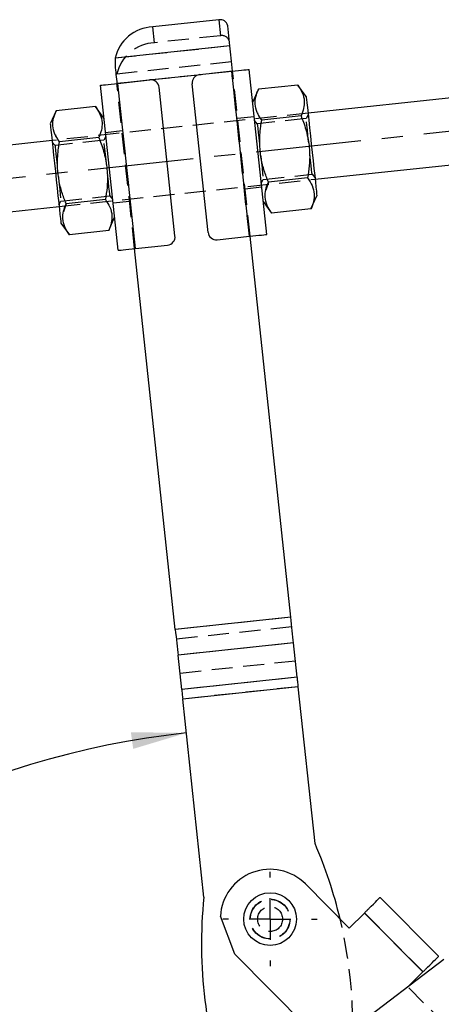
# Model space of a CAD drawing. Extents: x 31 to 371, y 23 to 290.
# Tile 15 of 26: x 302 to 327, y 67 to 126. Entities that reach past the tile are written whole.
import ezdxf

# ---------------------------------------------------------------- set-up
doc = ezdxf.new("R2010")
doc.units = 0
doc.linetypes.add('CENTERX2', pattern=[20.32, 12.7, -2.54, 2.54, -2.54])
doc.linetypes.add('HIDDEN', pattern=[1.905, 1.27, -0.635])
doc.layers.get('0').update_dxf_attribs({"linetype": 'CONTINUOUS'})
doc.styles.add('SLDTEXTSTYLE0', font='TXT', dxfattribs={"width": 0.75})
doc.dimstyles.new('SLDDIMSTYLE4', dxfattribs={"dimtxt": 3.5, "dimasz": 3.302, "dimexe": 0, "dimexo": 0.0625, "dimgap": 0.875, "dimtad": 1, "dimdec": 4, "dimlfac": 2, "dimzin": 12, "dimtxsty": 'SLDTEXTSTYLE0', "dimsah": 1, "dimcen": 0.09, "dimazin": 3, "dimtfac": 1, "dimtdec": 0, "dimtofl": 0, "dimtmove": 0, "dimatfit": 3, "dimtolj": 1, "dimtzin": 12})

# ---------------------------------------------------------------- blocks, each defined once
blk = doc.blocks.new('_D_8')
at = {"color": 218, "linetype": 'CONTINUOUS'}
blk.add_line((304.805, 32.26), (265.516, 32.26), dxfattribs=at)
blk.add_arc((317.448, 32.26), 50.933, 96.09523, 180, dxfattribs=at)
for points in [[(312.04, 82.905), (308.7, 82.951), (308.84, 81.945)], [(266.516, 32.26), (267.13, 35.544), (266.115, 35.576)]]:
    blk.add_solid(points, dxfattribs=at)
at = {"color": 218, "linetype": 'CONTINUOUS', "insert": (271.264, 63.332, 0.05), "char_height": 3.5, "attachment_point": 1, "rotation": 50.97517, "style": 'SLDTEXTSTYLE0'}
blk.add_mtext('84°', dxfattribs=at)
blk = doc.blocks.new('SW_CENTERMARKSYMBOL_3')
at = {"color": 0, "linetype": 'CONTINUOUS'}
for p, q in [((0, 2.5), (0, 2.8375)), ((0, 0), (0, 1.25)), ((-2.5, 0), (-2.8375, 0)), ((0, 0), (-1.25, 0)), ((0, 0), (0, -1.25)), ((0, 0), (1.25, 0)), ((2.5, 0), (2.8375, 0)), ((0, -2.5), (0, -2.8375))]:
    blk.add_line(p, q, dxfattribs=at)

msp = doc.modelspace()

# ---------------------------------------------------------------- linework, layer by layer
at = {"color": 7, "linetype": 'CONTINUOUS'}
for p, q in [((313.990673, 125.857083), (310.013286, 125.432363)), ((314.661778, 124.281375), (314.531337, 125.502912)), ((314.661778, 124.281375), (307.751636, 123.543477)), ((307.751636, 123.543477), (307.74774, 123.103684)), ((312.834765, 122.554941), (314.773741, 122.761993)), ((315.835553, 112.818523), (314.773741, 122.761993)), ((316.879617, 112.930013), (315.817805, 122.873483)), ((307.912748, 122.029347), (309.851724, 122.236399)), ((307.930496, 111.974387), (306.868684, 121.917857)), ((308.97456, 112.085877), (307.912748, 122.029347)), ((311.357619, 112.843191), (310.401988, 121.792315)), ((313.346313, 113.055555), (312.390682, 122.004679)), ((316.382395, 121.679461), (316.030167, 120.884789)), ((318.749705, 121.932252), (316.382395, 121.679461)), ((319.261794, 121.229878), (318.749705, 121.932252)), ((330.454942, 121.41945), (319.367976, 120.235531)), ((306.568957, 120.631537), (304.201647, 120.378738)), ((307.081046, 119.929163), (306.568957, 120.631537)), ((304.201647, 120.378738), (303.849419, 119.584074)), ((318.948942, 120.06647), (316.581633, 119.813679)), ((306.768194, 118.765755), (304.400885, 118.512957)), ((303.9556, 118.589727), (295.901392, 117.729655)), ((319.792701, 116.258143), (330.879668, 117.44207)), ((319.347416, 116.334913), (316.980107, 116.082115)), ((319.546653, 114.469132), (319.898881, 115.263796)), ((296.326116, 113.752267), (304.380325, 114.612339)), ((307.166668, 115.034191), (304.799359, 114.7814)), ((316.667254, 114.918707), (317.179345, 114.216333)), ((319.546653, 114.469132), (317.179345, 114.216333)), ((307.365905, 113.168409), (307.718134, 113.963081)), ((304.486506, 113.617992), (304.998596, 112.915618)), ((307.365905, 113.168409), (304.998596, 112.915618)), ((313.896577, 112.611471), (315.835553, 112.818523)), ((318.335906, 89.87456), (315.88527, 112.823835)), ((308.97456, 112.085877), (310.913536, 112.292929)), ((311.375478, 89.13129), (308.924843, 112.080569)), ((318.335906, 89.87456), (311.375478, 89.13129)), ((318.500907, 88.329381), (311.54048, 87.586114)), ((318.720919, 86.26906), (318.500907, 88.329381)), ((311.760491, 85.52579), (311.54048, 87.586114)), ((318.720919, 86.26906), (311.760491, 85.52579)), ((318.782602, 85.691424), (311.822174, 84.948154)), ((319.791677, 76.241817), (318.782602, 85.691424)), ((313.096726, 73.012466), (311.822174, 84.948154)), ((321.855964, 71.153823), (319.210209, 73.811356)), ((323.70738, 72.997034), (327.235054, 69.453659)), ((314.958158, 69.578147), (314.088806, 71.861209)), ((321.855964, 71.153823), (322.76484, 72.058672)), ((322.76484, 72.058672), (326.292515, 68.515297)), ((314.958158, 69.578147), (320.566481, 63.944862)), ((327.556681, 69.2646), (320.782423, 64.1092)), ((325.385373, 67.612175), (326.292515, 68.515297))]:
    msp.add_line(p, q, dxfattribs=at)
at = {"color": 7, "linetype": 'HIDDEN'}
for p, q in [((313.990673, 125.857083), (314.092687, 124.901777)), ((310.115299, 124.477049), (310.013286, 125.432363)), ((314.092687, 124.901777), (310.115299, 124.477049)), ((314.661778, 124.281375), (307.751636, 123.543477)), ((314.763791, 123.326069), (307.853649, 122.588171)), ((315.835553, 112.818523), (314.773741, 122.761993)), ((315.88527, 112.823835), (314.823458, 122.767305)), ((314.824694, 122.755734), (307.864266, 122.012464)), ((309.959593, 122.236213), (307.864266, 122.012464)), ((314.824694, 122.755734), (312.729366, 122.531986)), ((308.924843, 112.080569), (307.863031, 122.024035)), ((308.97456, 112.085877), (307.912748, 122.029347)), ((319.367976, 120.235531), (303.9556, 118.589727)), ((316.123076, 120.01474), (315.128729, 119.908555)), ((319.256487, 119.909352), (316.3142, 119.595161)), ((319.379094, 120.131409), (319.256487, 119.909352)), ((316.3142, 119.595161), (316.147467, 119.78632)), ((307.198346, 118.830687), (307.075739, 118.608629)), ((308.168302, 119.165285), (307.173955, 119.059106)), ((304.133452, 118.294438), (303.966719, 118.485598)), ((307.075739, 118.608629), (304.133452, 118.294438)), ((304.380325, 114.612339), (319.792701, 116.258143)), ((316.549955, 116.017183), (316.672562, 116.239241)), ((316.672562, 116.239241), (319.614848, 116.553432)), ((319.614848, 116.553432), (319.781581, 116.362272)), ((315.579999, 115.682585), (316.574346, 115.788764)), ((316.980107, 116.082115), (316.822512, 115.599526)), ((304.491813, 114.938518), (307.434101, 115.252709)), ((307.434101, 115.252709), (307.600833, 115.06155)), ((304.369206, 114.716461), (304.491813, 114.938518)), ((304.799359, 114.7814), (304.641764, 114.298804)), ((307.625225, 114.83313), (308.619572, 114.939315)), ((318.335906, 89.87456), (311.375478, 89.13129)), ((318.397589, 89.296924), (311.437161, 88.553654)), ((318.500907, 88.329381), (311.54048, 87.586114)), ((318.6176, 87.2366), (311.657173, 86.493334)), ((318.720919, 86.26906), (311.760491, 85.52579)), ((318.782602, 85.691424), (311.822174, 84.948154)), ((322.76484, 72.058672), (326.292515, 68.515297)), ((322.768385, 72.0622), (326.29606, 68.518825)), ((325.383639, 67.610448), (325.385373, 67.612175)), ((327.676628, 65.307254), (325.383639, 67.610448))]:
    msp.add_line(p, q, dxfattribs=at)
at = {"color": 8, "linetype": 'CONTINUOUS'}
msp.add_line((312.729366, 122.531986), (309.959593, 122.236213), dxfattribs=at)
at = {"color": 218, "linetype": 'CENTERX2', "ltscale": 0.5}
msp.add_line((332.655999, 119.643122), (294.12506, 115.5286), dxfattribs=at)
at = {"color": 7, "linetype": 'CONTINUOUS', "flags": 128}
for points in [[(314.824694, 122.755734), (314.803027, 122.958636), (314.781485, 123.160361), (314.760196, 123.359731), (314.739282, 123.555577), (314.718867, 123.746758), (314.699069, 123.932166), (314.680002, 124.110719), (314.661778, 124.281375)], [(307.74774, 123.103684), (307.761585, 122.974044), (307.775715, 122.841714), (307.790092, 122.707075), (307.804677, 122.570491), (307.819428, 122.432357), (307.834305, 122.293046), (307.849264, 122.152953), (307.864266, 122.012464)], [(314.773741, 122.761993), (314.977428, 122.783741), (315.173287, 122.804662), (315.353792, 122.823937), (315.512005, 122.840827), (315.641849, 122.854693), (315.738331, 122.864997), (315.797744, 122.871345), (315.817805, 122.873483)], [(306.868684, 121.917857), (306.888745, 121.919995), (306.948159, 121.926343), (307.04464, 121.93664), (307.174483, 121.950505), (307.332697, 121.967403), (307.513202, 121.986678), (307.709061, 122.007592), (307.912748, 122.029347)], [(319.261794, 121.229878), (319.266376, 121.18697), (319.27999, 121.059483), (319.302245, 120.851075), (319.3325, 120.567752), (319.369884, 120.217657), (319.413323, 119.81087), (319.461567, 119.359082), (319.513228, 118.875301), (319.566818, 118.373444), (319.620799, 117.867937), (319.673615, 117.373338), (319.723748, 116.903862), (319.769755, 116.473025), (319.810312, 116.093217), (319.844255, 115.77536), (319.870604, 115.528612), (319.888603, 115.36005), (319.897734, 115.274547), (319.898881, 115.263796)], [(303.849419, 119.584074), (303.854001, 119.541159), (303.867615, 119.413672), (303.88987, 119.205265), (303.920124, 118.921941), (303.957509, 118.571853), (304.000948, 118.165059), (304.049192, 117.713278), (304.100852, 117.229497), (304.154443, 116.727634), (304.208424, 116.222134), (304.26124, 115.727527), (304.311372, 115.258051), (304.357379, 114.827214), (304.397937, 114.447406), (304.431879, 114.129556), (304.458229, 113.882801), (304.476228, 113.714246), (304.485359, 113.628736), (304.486506, 113.617992)], [(315.835553, 112.818523), (316.03924, 112.840278), (316.235099, 112.861192), (316.415604, 112.880467), (316.573817, 112.897365), (316.703661, 112.91123), (316.800143, 112.921527), (316.859556, 112.927875), (316.879617, 112.930013)], [(307.930496, 111.974387), (307.950557, 111.976529), (308.009971, 111.982873), (308.106452, 111.993173), (308.236295, 112.007039), (308.394509, 112.023937), (308.575014, 112.043211), (308.770873, 112.064125), (308.97456, 112.085877)], [(318.500907, 88.329381), (318.482517, 88.501601), (318.463246, 88.682061), (318.443213, 88.869674), (318.422534, 89.063319), (318.401336, 89.261832), (318.379745, 89.464018), (318.357892, 89.668671), (318.335906, 89.87456)], [(311.375478, 89.13129), (311.397464, 88.925405), (311.419318, 88.720752), (311.440908, 88.518562), (311.462107, 88.320052), (311.482785, 88.126408), (311.502819, 87.938791), (311.52209, 87.758334), (311.54048, 87.586114)], [(318.782602, 85.691424), (318.774383, 85.768392), (318.766213, 85.844895), (318.758141, 85.920481), (318.750218, 85.994693), (318.742487, 86.067082), (318.734998, 86.137219), (318.727793, 86.20468), (318.720919, 86.26906)], [(311.760491, 85.52579), (311.767366, 85.46141), (311.77457, 85.393949), (311.782059, 85.323813), (311.789789, 85.251423), (311.797714, 85.177211), (311.805786, 85.101629), (311.813955, 85.025123), (311.822174, 84.948154)], [(323.039452, 72.332068), (323.179081, 72.471077), (323.308207, 72.599631), (323.423557, 72.71447), (323.522208, 72.812684), (323.601658, 72.891781), (323.65989, 72.949756), (323.695431, 72.985139), (323.70738, 72.997034)], [(323.039452, 72.332068), (323.005952, 72.298715), (322.972123, 72.265037), (322.93801, 72.231075), (322.903661, 72.196877), (322.869122, 72.162492), (322.834442, 72.127964), (322.799664, 72.093342), (322.76484, 72.058672)], [(326.567127, 68.788692), (326.706756, 68.927702), (326.835882, 69.056256), (326.951232, 69.171095), (327.049883, 69.269309), (327.129331, 69.348404), (327.187564, 69.406379), (327.223106, 69.441764), (327.235054, 69.453659)], [(326.292515, 68.515297), (326.327339, 68.549967), (326.362116, 68.584589), (326.396797, 68.619115), (326.431336, 68.653502), (326.465685, 68.687698), (326.499798, 68.72166), (326.533627, 68.75534), (326.567127, 68.788692)]]:
    msp.add_lwpolyline(points, dxfattribs=at)
at = {"color": 7, "linetype": 'HIDDEN', "flags": 128}
for points in [[(319.614848, 116.553432), (319.613638, 116.564779), (319.604043, 116.654625), (319.585372, 116.829476), (319.55863, 117.079904), (319.525259, 117.392412), (319.487058, 117.750144), (319.446087, 118.133826), (319.404554, 118.522769), (319.364699, 118.895998), (319.328669, 119.233398), (319.298408, 119.516781), (319.275546, 119.730873), (319.261317, 119.864119), (319.256487, 119.909352), (319.256487, 119.909352)], [(316.3142, 119.595161), (316.315412, 119.583814), (316.325006, 119.493967), (316.343677, 119.319117), (316.370419, 119.068688), (316.403791, 118.756181), (316.441992, 118.398441), (316.482962, 118.014766), (316.524496, 117.625823), (316.564351, 117.252594), (316.600381, 116.915187), (316.630641, 116.631804), (316.653502, 116.417719), (316.667732, 116.284466), (316.672562, 116.239241)], [(304.133452, 118.294438), (304.134663, 118.283091), (304.144258, 118.193245), (304.162929, 118.018394), (304.189671, 117.767966), (304.223042, 117.455458), (304.261243, 117.097726), (304.302214, 116.714044), (304.343747, 116.325101), (304.383603, 115.951872), (304.419632, 115.614472), (304.449893, 115.331089), (304.472754, 115.116997), (304.486984, 114.983751), (304.491813, 114.938518)], [(307.434101, 115.252709), (307.432889, 115.264056), (307.423295, 115.353903), (307.404624, 115.528753), (307.377881, 115.779182), (307.34451, 116.091689), (307.30631, 116.449429), (307.265338, 116.833104), (307.223806, 117.222047), (307.18395, 117.595276), (307.147921, 117.932683), (307.11766, 118.216066), (307.094798, 118.430151), (307.080569, 118.563404), (307.075739, 118.608629), (307.075739, 118.608629)]]:
    msp.add_lwpolyline(points, dxfattribs=at)
at = {"color": 7, "linetype": 'CONTINUOUS'}
msp.add_circle((317.084184, 71.694751), 1.5875, dxfattribs=at)
at = {"color": 7, "linetype": 'HIDDEN'}
for radius in [1.2, 1.190625, 0.75]:
    msp.add_circle((317.084184, 71.694751), radius, dxfattribs=at)
at = {"color": 7, "linetype": 'CONTINUOUS'}
for centre, radius, start, end in [((314.080386, 125.404273), 0.461612, 12.33842949, 101.20660191), ((310.120101, 123.006037), 2.428676, 92.52070897, 167.21522442), ((309.904815, 121.739224), 0.5, 6.09522513, 96.09522513), ((312.887855, 122.057767), 0.5, 96.09522513, 186.09522513), ((310.860446, 112.790103), 0.5, 276.09522513, 6.09522513), ((313.843486, 113.108646), 0.5, 186.09522513, 276.09522513), ((294.218047, 65.214035), 27.85, 13.49507172, 23.3265215), ((317.084184, 71.694751), 3, 44.87277735, 176.81925295), ((340.803194, 70.188625), 27.85, 174.18051567, 199.73088579)]:
    msp.add_arc(centre, radius, start, end, dxfattribs=at)
at = {"color": 7, "linetype": 'HIDDEN'}
for centre, radius, start, end in [((314.182396, 124.448961), 0.461617, 12.33896569, 101.20597523), ((310.2221, 122.050737), 2.428662, 92.52041959, 167.21530303), ((294.218047, 65.214035), 27.85, 348.86392876, 13.49507172)]:
    msp.add_arc(centre, radius, start, end, dxfattribs=at)
at = {"color": 7, "linetype": 'CONTINUOUS'}
for points, knots in [([(316.581633, 119.813679), (316.480974, 119.966713), (316.277473, 120.276098), (316.164016, 120.754569), (316.205, 121.227927), (316.322903, 121.528033), (316.382395, 121.679461)], [0, 0, 0, 0, 0.264602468, 0.534941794, 0.765340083, 1, 1, 1, 1]), ([(318.749705, 121.932252), (318.850364, 121.779218), (319.053865, 121.469833), (319.167322, 120.991361), (319.126338, 120.518003), (319.008434, 120.217898), (318.948942, 120.06647)], [0, 0, 0, 0, 0.264602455, 0.534941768, 0.76534007, 1, 1, 1, 1]), ([(306.568957, 120.631537), (306.669616, 120.478503), (306.873116, 120.169119), (306.986573, 119.690638), (306.94559, 119.217281), (306.827686, 118.91718), (306.768194, 118.765755)], [0, 0, 0, 0, 0.264602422, 0.534942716, 0.765341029, 1, 1, 1, 1]), ([(304.400885, 118.512957), (304.300226, 118.665989), (304.096725, 118.975374), (303.983268, 119.453857), (304.024252, 119.927203), (304.142155, 120.22731), (304.201647, 120.378738)], [0, 0, 0, 0, 0.2646024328, 0.5349427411, 0.7653400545, 1, 1, 1, 1]), ([(316.980107, 116.082115), (316.89286, 116.309889), (316.717524, 116.767635), (316.52185, 117.555727), (316.433615, 118.44984), (316.486187, 119.230848), (316.56045, 119.684324), (316.581633, 119.813679)], [0, 0, 0, 0, 0.19205108, 0.385957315, 0.637933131, 0.896719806, 1, 1, 1, 1]), ([(318.948942, 120.06647), (318.996964, 119.944504), (319.162319, 119.524532), (319.379809, 118.772822), (319.484152, 117.882802), (319.459568, 117.063016), (319.384943, 116.578539), (319.347416, 116.334913)], [0, 0, 0, 0, 0.103279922, 0.355631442, 0.61404115, 0.805915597, 1, 1, 1, 1]), ([(306.768194, 118.765755), (306.816215, 118.643787), (306.981568, 118.223811), (307.199063, 117.4721), (307.303403, 116.58208), (307.278819, 115.762294), (307.204194, 115.277817), (307.166668, 115.034191)], [0, 0, 0, 0, 0.103281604, 0.355632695, 0.614041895, 0.805915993, 1, 1, 1, 1]), ([(304.799359, 114.7814), (304.712112, 115.009171), (304.536775, 115.466915), (304.341101, 116.255007), (304.252867, 117.14912), (304.30544, 117.930128), (304.379701, 118.383602), (304.400885, 118.512957)], [0, 0, 0, 0, 0.192049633, 0.385956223, 0.637934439, 0.896719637, 1, 1, 1, 1]), ([(319.347416, 116.334913), (319.448075, 116.181881), (319.651575, 115.872496), (319.765034, 115.394013), (319.724048, 114.920667), (319.606145, 114.62056), (319.546653, 114.469132)], [0, 0, 0, 0, 0.264602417, 0.534942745, 0.76534007, 1, 1, 1, 1]), ([(317.179345, 114.216333), (317.078685, 114.369366), (316.875184, 114.678751), (316.761728, 115.157232), (316.802711, 115.630589), (316.920615, 115.93069), (316.980107, 116.082115)], [0, 0, 0, 0, 0.264602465, 0.534942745, 0.765341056, 1, 1, 1, 1]), ([(304.998596, 112.915618), (304.897937, 113.068652), (304.694437, 113.378038), (304.580979, 113.856509), (304.621963, 114.329867), (304.739867, 114.629972), (304.799359, 114.7814)], [0, 0, 0, 0, 0.264602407, 0.534941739, 0.765340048, 1, 1, 1, 1]), ([(307.166668, 115.034191), (307.267327, 114.881157), (307.470827, 114.571772), (307.584285, 114.093301), (307.543301, 113.619943), (307.425397, 113.319837), (307.365905, 113.168409)], [0, 0, 0, 0, 0.264602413, 0.534941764, 0.765340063, 1, 1, 1, 1])]:
    msp.add_open_spline(points, degree=3, knots=knots, dxfattribs=at)
at = {"color": 7, "linetype": 'HIDDEN'}
for points, knots in [([(316.325686, 120.252108), (316.328449, 120.242988), (316.374961, 120.089444), (316.48146, 119.947341), (316.581633, 119.813679)], [0, 0, 0, 0, 0.059400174, 1, 1, 1, 1]), ([(304.144938, 118.951393), (304.147701, 118.94227), (304.194211, 118.788693), (304.300711, 118.646604), (304.400885, 118.512957)], [0, 0, 0, 0, 0.05940379, 1, 1, 1, 1])]:
    msp.add_open_spline(points, degree=3, knots=knots, dxfattribs=at)

# ---------------------------------------------------------------- block references
at = {"color": 218, "linetype": 'CONTINUOUS'}
msp.add_blockref('SW_CENTERMARKSYMBOL_3', (317.084184, 71.694751), dxfattribs=at)

# ---------------------------------------------------------------- dimensions: what is measured, and where the dimension line sits
dim = msp.add_angular_dim_2l(base=(279.569828, 66.308917), line1=((305.805268, 32.259763), (319.305268, 32.259763)), line2=((307.864266, 122.012465), (313.096725, 73.012465)), dimstyle='SLDDIMSTYLE4', dxfattribs=at)
dim.commit()
dim.dimension.update_dxf_attribs({"geometry": '_D_8', "text_midpoint": (277.88026, 64.32989), "dimtype": 162})

doc.saveas('drawing.dxf')
